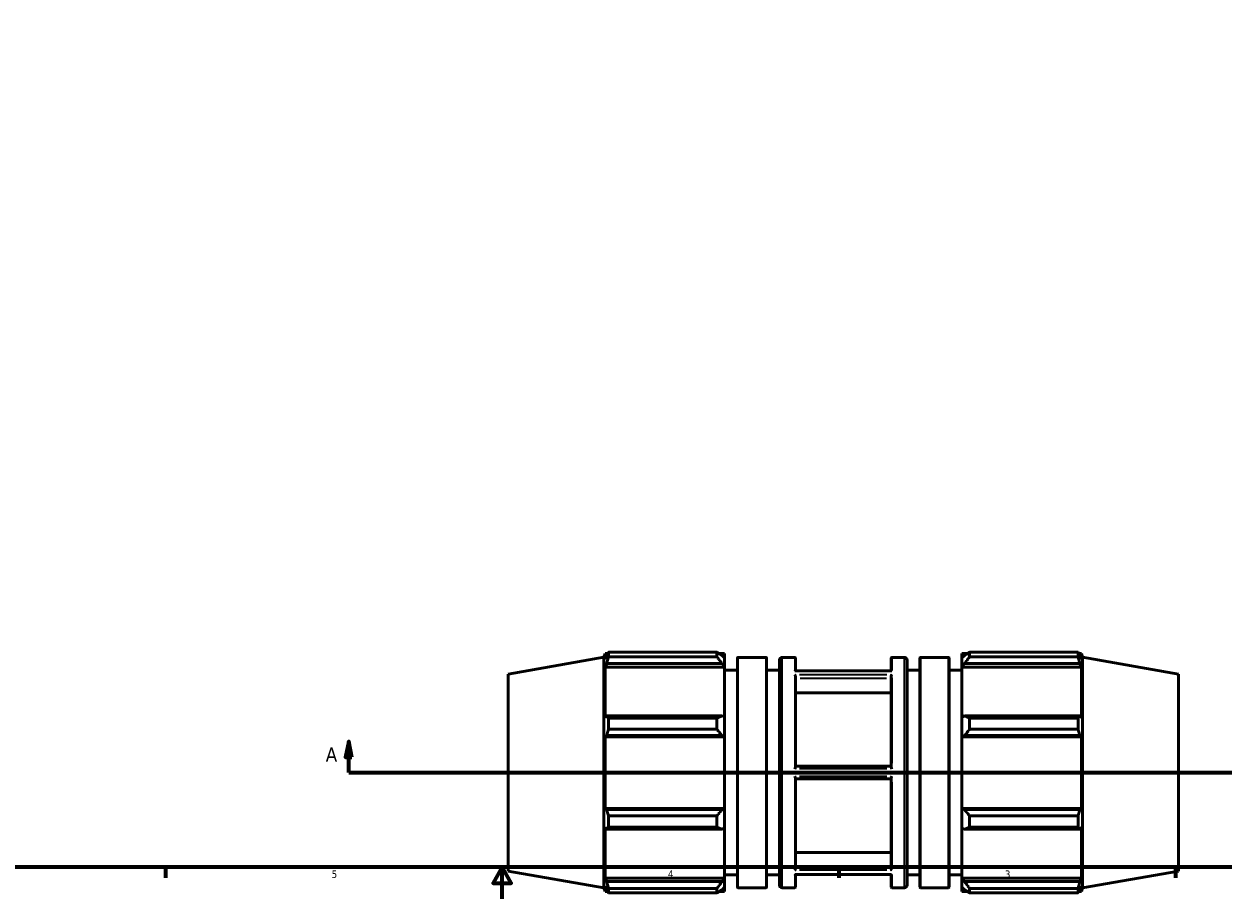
# Model space of a CAD drawing. Header units: inches. Extents: x -4.2 to 53.4, y -12.4 to 33.8.
# Tile 3 of 6: x 11 to 26.1, y 0.6 to 11.6. Entities that reach past the tile are written whole.
import ezdxf

# ---------------------------------------------------------------- set-up
doc = ezdxf.new("R2010")
doc.units = ezdxf.units.IN
doc.header["$MEASUREMENT"] = 0
for name, color, linetype, lineweight in [('Border (ANSI)', 7, 'Continuous', 70), ('Section Line (ANSI)', 7, 'Continuous', 70), ('Visible (ANSI)', 7, 'Continuous', 50), ('Visible Narrow (ANSI)', 7, 'Continuous', 35)]:
    doc.layers.add(name, color=color, linetype=linetype, lineweight=lineweight)
doc.styles.add('Label Text (ANSI)', font='tahoma.ttf')
doc.styles.add('Note Text (ANSI)', font='tahoma.ttf')

# ---------------------------------------------------------------- blocks, each defined once
blk = doc.blocks.new('Borders Default Border')
at = {"layer": 'Border (ANSI)'}
for p, q in [((12.75, 1), (12.75, 0.866)), ((21.25, 1), (21.25, 0.866)), ((25.5, 1), (25.5, 0.866))]:
    blk.add_line(p, q, dxfattribs=at)
at = {"layer": 'Border (ANSI)', "flags": 128}
for points in [[(0.5, 1), (0.5, 21), (33.5, 21), (33.5, 1), (0.5, 1)], [(17, 0.6), (17, 1), (16.885, 0.8), (17.115, 0.8), (17, 1)]]:
    blk.add_lwpolyline(points, dxfattribs=at)
at = {"layer": 'Border (ANSI)', "color": 5, "true_color": 0x0000ff, "char_height": 0.0945, "attachment_point": 7, "style": 'Note Text (ANSI)'}
for s, insert in [('5', (14.847, 0.864)), ('4', (19.092, 0.866)), ('3', (23.346, 0.864))]:
    blk.add_mtext(s, dxfattribs=dict(at, insert=insert))
blk = doc.blocks.new('2dTransSection0')
at = {"layer": 'Section Line (ANSI)', "linetype": 'Continuous'}
for p, q in [((15.063, 2.589), (15.024, 2.392)), ((15.063, 2.392), (15.063, 2.589)), ((15.102, 2.392), (15.063, 2.589)), ((15.024, 2.392), (15.102, 2.392)), ((15.063, 2.196), (15.063, 2.392)), ((15.063, 2.196), (15.419, 2.196))]:
    blk.add_line(p, q, dxfattribs=at)
at = {"layer": 'Section Line (ANSI)'}
blk.add_line((15.063, 2.196), (34.324, 2.196), dxfattribs=at)
at = {"layer": 'Section Line (ANSI)', "linetype": 'Continuous', "flags": 128}
blk.add_lwpolyline([(15.102, 2.392), (15.063, 2.589), (15.024, 2.392), (15.102, 2.392)], dxfattribs=at)
at = {"layer": 'Section Line (ANSI)'}
blk.add_solid([(15.102, 2.392), (15.063, 2.589), (15.024, 2.392), (15.102, 2.392)], dxfattribs=at)
at = {"layer": 'Section Line (ANSI)', "insert": (14.773, 2.333), "char_height": 0.18, "attachment_point": 7, "style": 'Label Text (ANSI)'}
blk.add_mtext('A', dxfattribs=at)

msp = doc.modelspace()

# ---------------------------------------------------------------- linework, layer by layer
at = {"layer": 'Visible (ANSI)'}
for p, q in [((17.077, 3.439), (18.285, 3.652)), ((18.285, 3.652), (18.302, 3.698)), ((18.285, 0.739), (18.285, 3.652)), ((18.302, 3.628), (18.302, 3.698)), ((18.302, 3.698), (18.333, 3.698)), ((18.302, 3.628), (18.32, 3.674)), ((19.711, 3.715), (18.343, 3.715)), ((18.343, 3.657), (18.343, 3.715)), ((18.343, 3.657), (19.711, 3.657)), ((19.711, 3.715), (19.711, 3.657)), ((19.739, 3.698), (19.808, 3.698)), ((19.776, 3.674), (19.808, 3.643)), ((19.808, 3.698), (19.808, 3.643)), ((19.808, 3.542), (19.808, 3.643)), ((19.971, 3.641), (19.971, 0.75)), ((19.978, 3.649), (20.331, 3.649)), ((20.339, 0.75), (20.339, 3.641)), ((20.534, 3.649), (20.695, 3.649)), ((20.703, 3.482), (20.703, 3.641)), ((21.911, 3.482), (21.911, 3.641)), ((21.919, 3.649), (22.079, 3.649)), ((22.275, 0.75), (22.275, 3.641)), ((22.283, 3.649), (22.635, 3.649)), ((22.643, 3.641), (22.643, 0.75)), ((22.805, 3.698), (22.805, 3.643)), ((22.805, 3.698), (22.874, 3.698)), ((22.838, 3.674), (22.805, 3.643)), ((22.805, 3.542), (22.805, 3.643)), ((22.902, 3.715), (22.902, 3.657)), ((22.902, 3.715), (24.27, 3.715)), ((24.27, 3.657), (22.902, 3.657)), ((24.27, 3.657), (24.27, 3.715)), ((24.281, 3.698), (24.312, 3.698)), ((24.312, 3.628), (24.294, 3.674)), ((24.312, 3.628), (24.312, 3.698)), ((24.328, 3.652), (24.312, 3.698)), ((24.328, 0.739), (24.328, 3.652)), ((25.537, 3.439), (24.328, 3.652)), ((18.32, 3.571), (18.302, 3.528)), ((18.302, 2.889), (18.302, 3.528)), ((19.808, 3.528), (18.302, 3.528)), ((19.776, 3.571), (18.32, 3.571)), ((19.808, 3.542), (19.776, 3.571)), ((19.808, 3.528), (19.808, 3.542)), ((19.808, 3.528), (19.808, 2.897)), ((19.808, 3.488), (19.971, 3.488)), ((20.339, 3.488), (20.501, 3.488)), ((20.501, 3.616), (20.501, 0.775)), ((22.113, 3.616), (22.113, 0.775)), ((22.113, 3.488), (22.275, 3.488)), ((22.643, 3.488), (22.805, 3.488)), ((22.805, 3.542), (22.838, 3.571)), ((22.805, 3.528), (22.805, 3.542)), ((22.805, 3.528), (22.805, 2.897)), ((22.805, 3.528), (24.312, 3.528)), ((22.838, 3.571), (24.294, 3.571)), ((24.294, 3.571), (24.312, 3.528)), ((24.312, 2.889), (24.312, 3.528)), ((17.077, 0.953), (17.077, 3.439)), ((21.912, 3.482), (20.701, 3.482)), ((20.703, 2.266), (20.703, 3.411)), ((21.911, 2.266), (21.911, 3.411)), ((25.537, 0.953), (25.537, 3.439)), ((20.703, 3.202), (21.911, 3.202)), ((18.302, 2.889), (18.32, 2.912)), ((18.32, 2.912), (19.776, 2.912)), ((19.711, 2.883), (18.343, 2.883)), ((18.343, 2.742), (18.343, 2.883)), ((19.711, 2.883), (19.711, 2.742)), ((19.776, 2.912), (19.808, 2.897)), ((19.808, 2.652), (19.808, 2.897)), ((22.838, 2.912), (22.805, 2.897)), ((22.805, 2.652), (22.805, 2.897)), ((24.294, 2.912), (22.838, 2.912)), ((22.902, 2.883), (22.902, 2.742)), ((22.902, 2.883), (24.27, 2.883)), ((24.27, 2.742), (24.27, 2.883)), ((24.312, 2.889), (24.294, 2.912)), ((18.343, 2.742), (19.711, 2.742)), ((24.27, 2.742), (22.902, 2.742)), ((18.32, 2.662), (18.302, 2.647)), ((18.302, 1.744), (18.302, 2.647)), ((19.808, 2.647), (18.302, 2.647)), ((19.776, 2.662), (18.32, 2.662)), ((19.808, 2.652), (19.776, 2.662)), ((19.808, 2.647), (19.808, 2.652)), ((19.808, 2.647), (19.808, 1.744)), ((22.805, 2.652), (22.838, 2.662)), ((22.805, 2.647), (22.805, 2.652)), ((22.805, 2.647), (22.805, 1.744)), ((22.805, 2.647), (24.312, 2.647)), ((22.838, 2.662), (24.294, 2.662)), ((24.294, 2.662), (24.312, 2.647)), ((24.312, 1.744), (24.312, 2.647)), ((20.703, 2.276), (21.911, 2.276)), ((20.703, 0.98), (20.703, 2.126)), ((21.911, 0.98), (21.911, 2.126)), ((21.911, 2.115), (20.703, 2.115)), ((19.808, 1.744), (18.302, 1.744)), ((18.302, 1.744), (18.32, 1.729)), ((18.32, 1.729), (19.776, 1.729)), ((19.776, 1.729), (19.808, 1.739)), ((19.808, 1.739), (19.808, 1.744)), ((19.808, 1.495), (19.808, 1.739)), ((22.805, 1.739), (22.805, 1.744)), ((22.805, 1.744), (24.312, 1.744)), ((22.805, 1.495), (22.805, 1.739)), ((22.838, 1.729), (22.805, 1.739)), ((24.294, 1.729), (22.838, 1.729)), ((24.312, 1.744), (24.294, 1.729)), ((19.711, 1.649), (18.343, 1.649)), ((18.343, 1.508), (18.343, 1.649)), ((19.711, 1.649), (19.711, 1.508)), ((22.902, 1.649), (22.902, 1.508)), ((22.902, 1.649), (24.27, 1.649)), ((24.27, 1.508), (24.27, 1.649)), ((18.302, 0.863), (18.302, 1.502)), ((18.32, 1.48), (18.302, 1.502)), ((19.776, 1.48), (18.32, 1.48)), ((18.343, 1.508), (19.711, 1.508)), ((19.808, 1.495), (19.776, 1.48)), ((19.808, 1.495), (19.808, 0.863)), ((22.805, 1.495), (22.838, 1.48)), ((22.805, 1.495), (22.805, 0.863)), ((22.838, 1.48), (24.294, 1.48)), ((24.27, 1.508), (22.902, 1.508)), ((24.294, 1.48), (24.312, 1.502)), ((24.312, 0.863), (24.312, 1.502)), ((20.703, 1.189), (21.911, 1.189)), ((17.077, 0.953), (18.285, 0.739)), ((21.912, 0.909), (20.701, 0.909)), ((20.703, 0.75), (20.703, 0.909)), ((21.911, 0.75), (21.911, 0.909)), ((25.537, 0.953), (24.328, 0.739)), ((19.808, 0.863), (18.302, 0.863)), ((18.302, 0.863), (18.32, 0.82)), ((18.302, 0.694), (18.302, 0.763)), ((18.32, 0.717), (18.302, 0.763)), ((18.32, 0.82), (19.776, 0.82)), ((19.776, 0.82), (19.808, 0.849)), ((19.808, 0.904), (19.971, 0.904)), ((19.808, 0.849), (19.808, 0.863)), ((19.808, 0.748), (19.808, 0.849)), ((20.339, 0.904), (20.501, 0.904)), ((22.113, 0.904), (22.275, 0.904)), ((22.643, 0.904), (22.805, 0.904)), ((22.805, 0.849), (22.805, 0.863)), ((22.805, 0.863), (24.312, 0.863)), ((22.805, 0.748), (22.805, 0.849)), ((22.838, 0.82), (22.805, 0.849)), ((24.294, 0.82), (22.838, 0.82)), ((24.312, 0.863), (24.294, 0.82)), ((24.294, 0.717), (24.312, 0.763)), ((24.312, 0.694), (24.312, 0.763)), ((18.285, 0.739), (18.302, 0.694)), ((18.302, 0.694), (18.333, 0.694)), ((19.711, 0.734), (18.343, 0.734)), ((18.343, 0.676), (18.343, 0.734)), ((18.343, 0.676), (19.711, 0.676)), ((19.711, 0.734), (19.711, 0.676)), ((19.739, 0.694), (19.808, 0.694)), ((19.808, 0.748), (19.776, 0.717)), ((19.808, 0.748), (19.808, 0.694)), ((19.978, 0.742), (20.331, 0.742)), ((20.534, 0.742), (20.695, 0.742)), ((21.919, 0.742), (22.079, 0.742)), ((22.283, 0.742), (22.635, 0.742)), ((22.805, 0.748), (22.838, 0.717)), ((22.805, 0.748), (22.805, 0.694)), ((22.805, 0.694), (22.874, 0.694)), ((22.902, 0.734), (22.902, 0.676)), ((22.902, 0.734), (24.27, 0.734)), ((24.27, 0.676), (22.902, 0.676)), ((24.27, 0.676), (24.27, 0.734)), ((24.281, 0.694), (24.312, 0.694)), ((24.328, 0.739), (24.312, 0.694))]:
    msp.add_line(p, q, dxfattribs=at)
for centre, radius, start, end in [((19.978, 3.641), 0.00787, 90, 180), ((20.331, 3.641), 0.00787, 0, 90), ((20.534, 3.616), 0.0331, 90, 180), ((20.695, 3.641), 0.00787, 0, 90), ((21.919, 3.641), 0.00787, 90, 180), ((22.079, 3.616), 0.0331, 0, 90), ((22.283, 3.641), 0.00787, 90, 180), ((22.635, 3.641), 0.00787, 0, 90), ((20.534, 0.775), 0.0331, 180, 270), ((22.079, 0.775), 0.0331, 270, 0), ((19.978, 0.75), 0.00787, 180, 270), ((20.331, 0.75), 0.00787, 270, 0), ((20.695, 0.75), 0.00787, 270, 0), ((21.919, 0.75), 0.00787, 180, 270), ((22.283, 0.75), 0.00787, 180, 270), ((22.635, 0.75), 0.00787, 270, 0)]:
    msp.add_arc(centre, radius, start, end, dxfattribs=at)
for points, weights in [([(18.343, 3.715), (18.331, 3.694), (18.32, 3.674)], [1, 1.0010718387, 1.00132674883]), ([(18.32, 3.571), (18.331, 3.613), (18.343, 3.657)], [1.00132674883, 1.0010718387, 1]), ([(19.711, 3.715), (19.745, 3.694), (19.776, 3.674)], [1.01597147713, 1.01135678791, 1.00594121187]), ([(19.776, 3.571), (19.745, 3.613), (19.711, 3.657)], [1.00594121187, 1.01135678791, 1.01597147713]), ([(22.902, 3.715), (22.869, 3.694), (22.838, 3.674)], [1.01597147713, 1.01135678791, 1.00594121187]), ([(22.838, 3.571), (22.869, 3.613), (22.902, 3.657)], [1.00594121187, 1.01135678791, 1.01597147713]), ([(24.27, 3.715), (24.283, 3.694), (24.294, 3.674)], [1, 1.0010718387, 1.00132674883]), ([(24.294, 3.571), (24.283, 3.613), (24.27, 3.657)], [1.00132674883, 1.0010718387, 1]), ([(18.343, 2.883), (18.331, 2.898), (18.32, 2.912)], [1, 1.0010718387, 1.00132674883]), ([(19.711, 2.883), (19.745, 2.898), (19.776, 2.912)], [1.01597147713, 1.01135678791, 1.00594121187]), ([(22.902, 2.883), (22.869, 2.898), (22.838, 2.912)], [1.01597147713, 1.01135678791, 1.00594121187]), ([(24.27, 2.883), (24.283, 2.898), (24.294, 2.912)], [1, 1.0010718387, 1.00132674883]), ([(18.32, 2.662), (18.331, 2.701), (18.343, 2.742)], [1.00132674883, 1.0010718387, 1]), ([(19.776, 2.662), (19.745, 2.701), (19.711, 2.742)], [1.00594121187, 1.01135678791, 1.01597147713]), ([(22.838, 2.662), (22.869, 2.701), (22.902, 2.742)], [1.00594121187, 1.01135678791, 1.01597147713]), ([(24.294, 2.662), (24.283, 2.701), (24.27, 2.742)], [1.00132674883, 1.0010718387, 1]), ([(18.343, 1.649), (18.331, 1.69), (18.32, 1.729)], [1, 1.0010718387, 1.00132674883]), ([(19.711, 1.649), (19.745, 1.69), (19.776, 1.729)], [1.01597147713, 1.01135678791, 1.00594121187]), ([(22.902, 1.649), (22.869, 1.69), (22.838, 1.729)], [1.01597147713, 1.01135678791, 1.00594121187]), ([(24.27, 1.649), (24.283, 1.69), (24.294, 1.729)], [1, 1.0010718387, 1.00132674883]), ([(18.32, 1.48), (18.331, 1.493), (18.343, 1.508)], [1.00132674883, 1.0010718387, 1]), ([(19.776, 1.48), (19.745, 1.493), (19.711, 1.508)], [1.00594121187, 1.01135678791, 1.01597147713]), ([(22.838, 1.48), (22.869, 1.493), (22.902, 1.508)], [1.00594121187, 1.01135678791, 1.01597147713]), ([(24.294, 1.48), (24.283, 1.493), (24.27, 1.508)], [1.00132674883, 1.0010718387, 1]), ([(18.343, 0.734), (18.331, 0.778), (18.32, 0.82)], [1, 1.0010718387, 1.00132674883]), ([(19.711, 0.734), (19.745, 0.778), (19.776, 0.82)], [1.01597147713, 1.01135678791, 1.00594121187]), ([(22.902, 0.734), (22.869, 0.778), (22.838, 0.82)], [1.01597147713, 1.01135678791, 1.00594121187]), ([(24.27, 0.734), (24.283, 0.778), (24.294, 0.82)], [1, 1.0010718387, 1.00132674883]), ([(18.32, 0.717), (18.331, 0.697), (18.343, 0.676)], [1.00132674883, 1.0010718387, 1]), ([(19.776, 0.717), (19.745, 0.697), (19.711, 0.676)], [1.00594121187, 1.01135678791, 1.01597147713]), ([(22.838, 0.717), (22.869, 0.697), (22.902, 0.676)], [1.00594121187, 1.01135678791, 1.01597147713]), ([(24.294, 0.717), (24.283, 0.697), (24.27, 0.676)], [1.00132674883, 1.0010718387, 1])]:
    msp.add_rational_spline(points, weights, degree=2, dxfattribs=at)
for points, knots in [([(20.701, 3.482), (20.701, 3.482), (20.701, 3.482), (20.699, 3.481), (20.697, 3.48), (20.695, 3.478), (20.695, 3.478), (20.695, 3.478)], [-0.04740169, -0.04740169, -0.04740169, -0.04740169, -0.03934174, -0.03934174, 0, 0, 0.00043377, 0.00043377, 0.00043377, 0.00043377]), ([(20.695, 3.429), (20.695, 3.429), (20.695, 3.429), (20.697, 3.427), (20.699, 3.424), (20.701, 3.418), (20.702, 3.416), (20.703, 3.413), (20.703, 3.412), (20.703, 3.411)], [-0.28647977, -0.28647977, -0.28647977, -0.28647977, -0.28602403, -0.28602403, -0.24751179, -0.24751179, -0.21962834, -0.21962834, -0.21027762, -0.21027762, -0.21027762, -0.21027762]), ([(21.919, 3.429), (21.919, 3.429), (21.919, 3.429), (21.917, 3.427), (21.915, 3.424), (21.912, 3.418), (21.912, 3.416), (21.911, 3.413), (21.911, 3.412), (21.911, 3.411)], [-0.28647977, -0.28647977, -0.28647977, -0.28647977, -0.28602403, -0.28602403, -0.24751179, -0.24751179, -0.21962834, -0.21962834, -0.21027762, -0.21027762, -0.21027762, -0.21027762]), ([(21.912, 3.482), (21.912, 3.482), (21.913, 3.482), (21.915, 3.481), (21.917, 3.48), (21.919, 3.478), (21.919, 3.478), (21.919, 3.478)], [-0.04740169, -0.04740169, -0.04740169, -0.04740169, -0.03934174, -0.03934174, 0, 0, 0.00043377, 0.00043377, 0.00043377, 0.00043377]), ([(20.703, 2.266), (20.703, 2.265), (20.703, 2.265), (20.702, 2.263), (20.702, 2.26), (20.699, 2.254), (20.697, 2.249), (20.695, 2.244), (20.695, 2.244), (20.695, 2.244)], [-0.07214254, -0.07214254, -0.07214254, -0.07214254, -0.06825032, -0.06825032, -0.03929093, -0.03929093, 0, 0, 0.00039807, 0.00039807, 0.00039807, 0.00039807]), ([(20.695, 2.147), (20.695, 2.147), (20.695, 2.147), (20.697, 2.142), (20.699, 2.138), (20.701, 2.132), (20.702, 2.129), (20.703, 2.127), (20.703, 2.126), (20.703, 2.126)], [-0.28604708, -0.28604708, -0.28604708, -0.28604708, -0.28562971, -0.28562971, -0.24588461, -0.24588461, -0.21868601, -0.21868601, -0.21008423, -0.21008423, -0.21008423, -0.21008423]), ([(21.911, 2.266), (21.911, 2.265), (21.911, 2.265), (21.911, 2.263), (21.912, 2.26), (21.915, 2.254), (21.917, 2.249), (21.919, 2.244), (21.919, 2.244), (21.919, 2.244)], [-0.07214254, -0.07214254, -0.07214254, -0.07214254, -0.06825032, -0.06825032, -0.03929093, -0.03929093, 0, 0, 0.00039807, 0.00039807, 0.00039807, 0.00039807]), ([(21.919, 2.147), (21.919, 2.147), (21.919, 2.147), (21.917, 2.142), (21.915, 2.138), (21.912, 2.132), (21.912, 2.129), (21.911, 2.127), (21.911, 2.126), (21.911, 2.126)], [-0.28604708, -0.28604708, -0.28604708, -0.28604708, -0.28562971, -0.28562971, -0.24588461, -0.24588461, -0.21868601, -0.21868601, -0.21008423, -0.21008423, -0.21008423, -0.21008423]), ([(20.703, 0.98), (20.703, 0.98), (20.703, 0.98), (20.702, 0.977), (20.702, 0.974), (20.699, 0.968), (20.697, 0.964), (20.695, 0.962), (20.695, 0.962), (20.695, 0.962)], [-0.07211199, -0.07211199, -0.07211199, -0.07211199, -0.06846575, -0.06846575, -0.03934092, -0.03934092, 0, 0, 0.00043315, 0.00043315, 0.00043315, 0.00043315]), ([(20.695, 0.913), (20.695, 0.913), (20.695, 0.913), (20.697, 0.911), (20.699, 0.91), (20.701, 0.909), (20.701, 0.909), (20.701, 0.909)], [-0.28648661, -0.28648661, -0.28648661, -0.28648661, -0.28603019, -0.28603019, -0.24753867, -0.24753867, -0.23623838, -0.23623838, -0.23623838, -0.23623838]), ([(21.911, 0.98), (21.911, 0.98), (21.911, 0.98), (21.911, 0.977), (21.912, 0.974), (21.915, 0.968), (21.917, 0.964), (21.919, 0.962), (21.919, 0.962), (21.919, 0.962)], [-0.07211199, -0.07211199, -0.07211199, -0.07211199, -0.06846575, -0.06846575, -0.03934092, -0.03934092, 0, 0, 0.00043315, 0.00043315, 0.00043315, 0.00043315]), ([(21.919, 0.913), (21.919, 0.913), (21.919, 0.913), (21.917, 0.911), (21.915, 0.91), (21.913, 0.909), (21.913, 0.909), (21.912, 0.909)], [-0.28648661, -0.28648661, -0.28648661, -0.28648661, -0.28603019, -0.28603019, -0.24753867, -0.24753867, -0.23623838, -0.23623838, -0.23623838, -0.23623838])]:
    msp.add_open_spline(points, degree=3, knots=knots, dxfattribs=at)
at = {"layer": 'Visible Narrow (ANSI)'}
for p, q in [((20.695, 3.649), (20.695, 3.494)), ((21.919, 3.649), (21.919, 3.494)), ((19.978, 0.76), (19.978, 3.631)), ((20.331, 3.631), (20.331, 0.76)), ((20.534, 0.76), (20.534, 3.631)), ((22.079, 0.76), (22.079, 3.631)), ((22.283, 3.631), (22.283, 0.76)), ((22.635, 0.76), (22.635, 3.631)), ((20.695, 3.39), (20.695, 2.315)), ((21.858, 3.478), (20.756, 3.478)), ((21.858, 3.429), (20.756, 3.429)), ((21.851, 3.385), (20.763, 3.385)), ((21.919, 3.39), (21.919, 2.315)), ((21.858, 2.244), (20.756, 2.244)), ((21.858, 2.147), (20.756, 2.147)), ((20.695, 2.076), (20.695, 1.001)), ((21.919, 2.076), (21.919, 1.001)), ((21.858, 0.962), (20.756, 0.962)), ((21.858, 0.913), (20.756, 0.913)), ((20.763, 1.007), (21.851, 1.007)), ((20.695, 0.897), (20.695, 0.743)), ((21.919, 0.897), (21.919, 0.743))]:
    msp.add_line(p, q, dxfattribs=at)

# ---------------------------------------------------------------- block references
msp.add_blockref('Borders Default Border', (0, 0))
at = {"layer": 'Section Line (ANSI)'}
msp.add_blockref('2dTransSection0', (0, 0), dxfattribs=at)

doc.saveas('drawing.dxf')
